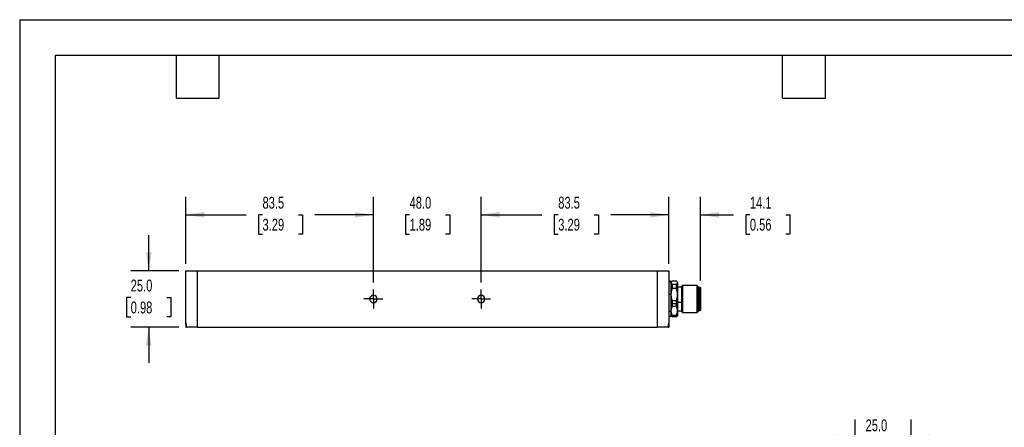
# Model space of a CAD drawing. Header units: millimetres. Extents: x 0 to 699, y 0 to 540.
# Tile 3 of 5: x 0 to 438, y 358 to 540. Entities that reach past the tile are written whole.
import ezdxf

# ---------------------------------------------------------------- set-up
doc = ezdxf.new("R2010")
doc.units = ezdxf.units.MM
doc.header["$LTSCALE"] = 2.5
doc.linetypes.add('CENTERX2', pattern=[20.32, 12.7, -2.54, 2.54, -2.54])
doc.layers.add('CENTER', color=40, linetype='CENTERX2')
doc.layers.add('DIMENSIONS', color=140, linetype='Continuous', lineweight=25)
doc.layers.add('TEXT', color=140, linetype='Continuous', lineweight=25)
doc.styles.add('SLDTEXTSTYLE0', font='TXT', dxfattribs={"width": 0.7})
doc.dimstyles.new('SLDDIMSTYLE1', dxfattribs={"dimtxt": 5.39502, "dimasz": 8.255, "dimexe": 0, "dimexo": 0.0625, "dimgap": 1.348755, "dimtad": 0, "dimtih": 1, "dimtoh": 1, "dimdec": 1, "dimrnd": 1e-09, "dimzin": 12, "dimdsep": 46, "dimtxsty": 'SLDTEXTSTYLE0', "dimsah": 1, "dimcen": 0.09, "dimadec": 0, "dimazin": 3, "dimtfac": 1, "dimtdec": 1, "dimtmove": 0, "dimatfit": 0, "dimfxl": 0, "dimfrac": 2, "dimtolj": 1, "dimtzin": 12, "dimarcsym": 0})
doc.dimstyles.new('SLDDIMSTYLE4', dxfattribs={"dimtxt": 5.39502, "dimasz": 8.255, "dimexe": 0, "dimexo": 0.0625, "dimgap": 1.348755, "dimtad": 0, "dimtih": 1, "dimtoh": 1, "dimdec": 1, "dimrnd": 1e-09, "dimzin": 4, "dimdsep": 46, "dimtxsty": 'SLDTEXTSTYLE0', "dimsah": 1, "dimcen": 0.09, "dimadec": 0, "dimazin": 1, "dimtfac": 1, "dimtdec": 1, "dimtmove": 0, "dimatfit": 0, "dimfxl": 0, "dimfrac": 2, "dimtolj": 1, "dimtzin": 12, "dimarcsym": 0})
doc.dimstyles.new('SLDDIMSTYLE6', dxfattribs={"dimtxt": 5.39502, "dimasz": 8.255, "dimexe": 0, "dimexo": 0.0625, "dimgap": 1.348755, "dimtad": 0, "dimtih": 1, "dimtoh": 1, "dimdec": 1, "dimrnd": 1e-09, "dimzin": 12, "dimdsep": 46, "dimtxsty": 'SLDTEXTSTYLE0', "dimsah": 1, "dimcen": 0.09, "dimadec": 0, "dimazin": 3, "dimtfac": 1, "dimtdec": 1, "dimtofl": 0, "dimtmove": 0, "dimatfit": 3, "dimfxl": 0, "dimfrac": 2, "dimtolj": 1, "dimtzin": 12, "dimarcsym": 0})

# ---------------------------------------------------------------- blocks, each defined once
blk = doc.blocks.new('_D_10')
at = {"layer": 'DIMENSIONS'}
for p, q in [((371.99, 327.37), (371.99, 361.63)), ((396.99, 327.37), (396.99, 361.63)), ((371.99, 353.69), (356.11, 353.69)), ((376.66, 353.69), (374.85, 353.69)), ((374.85, 353.69), (374.85, 345.11)), ((392.69, 353.69), (394.5, 353.69)), ((394.5, 353.69), (394.5, 345.11)), ((396.99, 353.69), (412.86, 353.69)), ((374.85, 345.11), (376.66, 345.11)), ((394.5, 345.11), (392.69, 345.11))]:
    blk.add_line(p, q, dxfattribs=at)
for points in [[(371.99, 353.69), (363.73, 354.96), (363.73, 352.42)], [(396.99, 353.69), (405.24, 352.42), (405.24, 354.96)]]:
    blk.add_solid(points, dxfattribs=at)
at = {"layer": 'DIMENSIONS', "char_height": 5.292, "attachment_point": 1, "style": 'SLDTEXTSTYLE0'}
for s, insert in [('25.0', (376.66, 361.72)), ('0.98', (376.66, 351.94))]:
    blk.add_mtext(s, dxfattribs=dict(at, insert=insert))
blk = doc.blocks.new('_D_17')
at = {"layer": 'DIMENSIONS'}
for p, q in [((57.45, 427.85), (57.45, 443.73)), ((70.83, 427.85), (49.51, 427.85)), ((49.43, 415.96), (47.62, 415.96)), ((47.62, 415.96), (47.62, 407.39)), ((65.47, 415.96), (67.28, 415.96)), ((67.28, 415.96), (67.28, 407.39)), ((47.62, 407.39), (49.43, 407.39)), ((67.28, 407.39), (65.47, 407.39)), ((70.83, 402.85), (49.51, 402.85)), ((57.45, 402.85), (57.45, 386.98))]:
    blk.add_line(p, q, dxfattribs=at)
for points in [[(57.45, 427.85), (58.72, 436.11), (56.18, 436.11)], [(57.45, 402.85), (56.18, 394.6), (58.72, 394.6)]]:
    blk.add_solid(points, dxfattribs=at)
at = {"layer": 'DIMENSIONS', "char_height": 5.292, "attachment_point": 1, "style": 'SLDTEXTSTYLE0'}
for s, insert in [('25.0', (49.43, 423.99)), ('0.98', (49.43, 414.21))]:
    blk.add_mtext(s, dxfattribs=dict(at, insert=insert))
blk = doc.blocks.new('_D_18')
at = {"layer": 'DIMENSIONS'}
for p, q in [((74, 431.03), (74, 460.79)), ((157.5, 422.72), (157.5, 460.79)), ((74, 452.85), (100.81, 452.85)), ((108.12, 452.85), (106.31, 452.85)), ((106.31, 452.85), (106.31, 444.28)), ((124.15, 452.85), (125.96, 452.85)), ((125.96, 452.85), (125.96, 444.28)), ((157.5, 452.85), (131.46, 452.85)), ((106.31, 444.28), (108.12, 444.28)), ((125.96, 444.28), (124.15, 444.28))]:
    blk.add_line(p, q, dxfattribs=at)
for points in [[(74, 452.85), (82.26, 451.58), (82.26, 454.12)], [(157.5, 452.85), (149.25, 454.12), (149.25, 451.58)]]:
    blk.add_solid(points, dxfattribs=at)
at = {"layer": 'DIMENSIONS', "char_height": 5.292, "attachment_point": 1, "style": 'SLDTEXTSTYLE0'}
for s, insert in [('83.5', (108.12, 460.88)), ('3.29', (108.12, 451.1))]:
    blk.add_mtext(s, dxfattribs=dict(at, insert=insert))
blk = doc.blocks.new('_D_19')
at = {"layer": 'DIMENSIONS'}
for p, q in [((157.5, 422.72), (157.5, 460.79)), ((205.5, 422.72), (205.5, 460.79)), ((157.5, 452.85), (141.63, 452.85)), ((173.62, 452.85), (171.81, 452.85)), ((171.81, 452.85), (171.81, 444.28)), ((189.66, 452.85), (191.47, 452.85)), ((191.47, 452.85), (191.47, 444.28)), ((205.5, 452.85), (221.38, 452.85)), ((171.81, 444.28), (173.62, 444.28)), ((191.47, 444.28), (189.66, 444.28))]:
    blk.add_line(p, q, dxfattribs=at)
for points in [[(157.5, 452.85), (149.25, 454.12), (149.25, 451.58)], [(205.5, 452.85), (213.76, 451.58), (213.76, 454.12)]]:
    blk.add_solid(points, dxfattribs=at)
at = {"layer": 'DIMENSIONS', "char_height": 5.292, "attachment_point": 1, "style": 'SLDTEXTSTYLE0'}
for s, insert in [('48.0', (173.62, 460.88)), ('1.89', (173.62, 451.1))]:
    blk.add_mtext(s, dxfattribs=dict(at, insert=insert))
blk = doc.blocks.new('_D_20')
at = {"layer": 'DIMENSIONS'}
for p, q in [((205.5, 422.72), (205.5, 460.79)), ((289, 431.03), (289, 460.79)), ((205.5, 452.85), (232.5, 452.85)), ((239.81, 452.85), (238, 452.85)), ((238, 452.85), (238, 444.28)), ((255.85, 452.85), (257.66, 452.85)), ((257.66, 452.85), (257.66, 444.28)), ((289, 452.85), (263.16, 452.85)), ((238, 444.28), (239.81, 444.28)), ((257.66, 444.28), (255.85, 444.28))]:
    blk.add_line(p, q, dxfattribs=at)
for points in [[(205.5, 452.85), (213.76, 451.58), (213.76, 454.12)], [(289, 452.85), (280.75, 454.12), (280.75, 451.58)]]:
    blk.add_solid(points, dxfattribs=at)
at = {"layer": 'DIMENSIONS', "char_height": 5.292, "attachment_point": 1, "style": 'SLDTEXTSTYLE0'}
for s, insert in [('83.5', (239.81, 460.88)), ('3.29', (239.81, 451.1))]:
    blk.add_mtext(s, dxfattribs=dict(at, insert=insert))
blk = doc.blocks.new('_D_21')
at = {"layer": 'DIMENSIONS'}
for p, q in [((289, 431.03), (289, 460.79)), ((303.1, 423.58), (303.1, 460.79)), ((289, 452.85), (273.13, 452.85)), ((303.1, 452.85), (317.82, 452.85)), ((325.13, 452.85), (323.32, 452.85)), ((323.32, 452.85), (323.32, 444.28)), ((341.16, 452.85), (342.98, 452.85)), ((342.98, 452.85), (342.98, 444.28)), ((323.32, 444.28), (325.13, 444.28)), ((342.98, 444.28), (341.16, 444.28))]:
    blk.add_line(p, q, dxfattribs=at)
for points in [[(289, 452.85), (280.75, 454.12), (280.75, 451.58)], [(303.1, 452.85), (311.36, 451.58), (311.36, 454.12)]]:
    blk.add_solid(points, dxfattribs=at)
at = {"layer": 'DIMENSIONS', "char_height": 5.292, "attachment_point": 1, "style": 'SLDTEXTSTYLE0'}
for s, insert in [('14.1', (325.13, 460.88)), ('0.56', (325.13, 451.1))]:
    blk.add_mtext(s, dxfattribs=dict(at, insert=insert))
blk = doc.blocks.new('SW_CENTERMARKSYMBOL_17')
at = {"layer": 'CENTER', "color": 0}
for p, q in [((-2.54, 0), (-4.19, 0)), ((0, 0), (-2.54, 0)), ((0, 2.54), (0, 4.19)), ((0, 0), (0, 2.54)), ((0, 0), (0, -2.54)), ((0, 0), (2.54, 0)), ((2.54, 0), (4.19, 0)), ((0, -2.54), (0, -4.19))]:
    blk.add_line(p, q, dxfattribs=at)
blk = doc.blocks.new('SW_CENTERMARKSYMBOL_18')
at = {"layer": 'CENTER', "color": 0}
for p, q in [((-2.54, 0), (-4.19, 0)), ((0, 0), (-2.54, 0)), ((0, 2.54), (0, 4.19)), ((0, 0), (0, 2.54)), ((0, 0), (0, -2.54)), ((0, 0), (2.54, 0)), ((2.54, 0), (4.19, 0)), ((0, -2.54), (0, -4.19))]:
    blk.add_line(p, q, dxfattribs=at)

msp = doc.modelspace()

# ---------------------------------------------------------------- linework, layer by layer
at = {"color": 7, "linetype": 'Continuous'}
for q in [(0.01, 0.01), (698.51, 539.76)]:
    msp.add_line((0.01, 539.76), q, dxfattribs=at)
for p, q in [((74, 404.35), (74, 427.85)), ((74, 427.85), (79, 427.85)), ((79, 427.85), (79, 402.85)), ((79, 427.85), (284, 427.85)), ((284, 402.85), (284, 427.85)), ((284, 427.85), (289, 427.85)), ((289, 427.85), (289, 404.35)), ((289.14, 423.35), (289, 423.35)), ((289.14, 423.08), (289.14, 423.35)), ((289.14, 417.42), (289.14, 423.08)), ((290.28, 423.13), (290, 422.85)), ((290, 422.85), (290, 422.6)), ((290, 422.6), (290, 417.3)), ((292.4, 423.32), (290.5, 423.32)), ((290.5, 421.88), (290.5, 419.98)), ((290.5, 421.88), (292.4, 421.88)), ((292.4, 419.98), (292.4, 421.88)), ((292.9, 422.85), (292.62, 423.13)), ((292.9, 422.85), (292.9, 422.6)), ((292.9, 422.6), (292.9, 417.3)), ((295.16, 421.35), (294.9, 421.1)), ((294.9, 409.61), (294.9, 421.1)), ((301.65, 421.35), (295.16, 421.35)), ((295.16, 421.35), (295.16, 409.35)), ((301.9, 421.1), (301.65, 421.35)), ((301.65, 409.35), (301.65, 421.35)), ((301.9, 421.1), (301.9, 409.61)), ((289.14, 409.7), (289.14, 417.42)), ((290, 417.3), (290, 410.05)), ((292.4, 419.98), (290.5, 419.98)), ((294.9, 420.65), (292.9, 420.65)), ((292.9, 417.3), (292.9, 410.05)), ((302.1, 420.6), (302.1, 410.1)), ((302.1, 420.6), (302.9, 420.6)), ((302.9, 410.1), (302.9, 420.6)), ((303.1, 420.4), (303.1, 410.3)), ((157.5, 415.35), (155.85, 415.35)), ((157.5, 415.35), (159.15, 415.35)), ((205.5, 415.35), (203.85, 415.35)), ((205.5, 415.35), (207.15, 415.35)), ((290.5, 414.61), (292.4, 414.61)), ((290.5, 414.61), (290.5, 413.28)), ((290.5, 413.28), (290.5, 412.02)), ((290.5, 413.28), (292.4, 413.28)), ((292.4, 413.28), (292.4, 414.61)), ((292.4, 412.02), (292.4, 413.28)), ((292.9, 413.98), (294.9, 413.98)), ((289.14, 407.35), (289.14, 409.7)), ((290, 410.05), (290, 407.85)), ((290, 407.85), (290.28, 407.57)), ((292.4, 412.02), (290.5, 412.02)), ((290.5, 408.08), (292.4, 408.08)), ((290.5, 408.08), (290.5, 407.39)), ((292.4, 407.39), (292.4, 408.08)), ((292.62, 407.57), (292.9, 407.85)), ((292.9, 410.05), (294.9, 410.05)), ((292.9, 410.05), (292.9, 407.85)), ((294.9, 409.61), (295.16, 409.35)), ((295.16, 409.35), (301.65, 409.35)), ((301.65, 409.35), (301.9, 409.61)), ((302.9, 410.1), (302.1, 410.1)), ((74, 404.35), (74.23, 404.35)), ((74, 404.35), (74, 402.85)), ((74.23, 402.85), (74.23, 404.35)), ((288.77, 404.35), (289, 404.35)), ((288.77, 404.35), (288.77, 402.85)), ((289, 407.35), (289.14, 407.35)), ((289, 404.35), (289, 402.85)), ((290.5, 407.39), (290.3, 407.59)), ((292.4, 407.39), (290.5, 407.39)), ((292.4, 407.39), (292.61, 407.59)), ((74, 402.85), (74.23, 402.85)), ((79, 402.85), (74.23, 402.85)), ((79, 402.85), (284, 402.85)), ((288.77, 402.85), (284, 402.85)), ((288.77, 402.85), (289, 402.85))]:
    msp.add_line(p, q)
for centre, radius, start, end in [((289.14, 422.35), 1, 30, 90), ((157.5, 415.35), 1.65, 0, 180), ((205.5, 415.35), 1.65, 0, 180), ((302.1, 420.4), 0.2, 90, 180), ((302.9, 420.4), 0.2, 0, 90), ((157.5, 415.35), 1.65, 180, 0), ((205.5, 415.35), 1.65, 180, 0), ((289.14, 408.35), 1, 270, 330), ((302.1, 410.3), 0.2, 180, 270), ((302.9, 410.3), 0.2, 270, 0)]:
    msp.add_arc(centre, radius, start, end)
for points, knots in [([(290, 422.6), (289.92, 422.74), (289.79, 422.87), (289.49, 423.04), (289.31, 423.08), (289.14, 423.08)], [0, 0, 0, 0, 0.5, 0.5, 1, 1, 1, 1]), ([(290.5, 423.32), (290.47, 423.29), (290.41, 423.24), (290.32, 423.17), (290.24, 423.1), (290.18, 423.02), (290.11, 422.94), (290.05, 422.83), (290.01, 422.72), (290.01, 422.64), (290, 422.6)], [0, 0, 0, 0, 0.107356, 0.212739, 0.316247, 0.417982, 0.518055, 0.680497, 0.840958, 1, 1, 1, 1]), ([(290, 422.6), (290, 422.58), (290.01, 422.53), (290.02, 422.46), (290.05, 422.39), (290.08, 422.32), (290.13, 422.23), (290.22, 422.12), (290.34, 422), (290.45, 421.92), (290.5, 421.88)], [0, 0, 0, 0, 0.095191, 0.190865, 0.287146, 0.384155, 0.48201, 0.649514, 0.822017, 1, 1, 1, 1]), ([(292.9, 422.6), (292.9, 422.62), (292.9, 422.67), (292.88, 422.74), (292.86, 422.81), (292.83, 422.88), (292.77, 422.97), (292.69, 423.07), (292.56, 423.2), (292.46, 423.28), (292.4, 423.32)], [0, 0, 0, 0, 0.095191, 0.190865, 0.287146, 0.384155, 0.48201, 0.649514, 0.822017, 1, 1, 1, 1]), ([(292.4, 421.88), (292.44, 421.9), (292.5, 421.95), (292.59, 422.03), (292.66, 422.1), (292.73, 422.17), (292.79, 422.26), (292.85, 422.36), (292.89, 422.48), (292.9, 422.56), (292.9, 422.6)], [0, 0, 0, 0, 0.107356, 0.212739, 0.316247, 0.417982, 0.518055, 0.680497, 0.840958, 1, 1, 1, 1]), ([(290, 417.3), (289.92, 417.33), (289.79, 417.37), (289.49, 417.41), (289.31, 417.42), (289.14, 417.42)], [0, 0, 0, 0, 0.5, 0.5, 1, 1, 1, 1]), ([(290.5, 419.98), (290.47, 419.89), (290.41, 419.71), (290.32, 419.43), (290.24, 419.15), (290.18, 418.88), (290.11, 418.56), (290.05, 418.17), (290.01, 417.73), (290.01, 417.44), (290, 417.3)], [0, 0, 0, 0, 0.107356, 0.212739, 0.316247, 0.417982, 0.518055, 0.680497, 0.840958, 1, 1, 1, 1]), ([(290, 417.3), (290, 417.21), (290.01, 417.03), (290.02, 416.77), (290.05, 416.51), (290.08, 416.24), (290.13, 415.92), (290.22, 415.52), (290.34, 415.06), (290.45, 414.76), (290.5, 414.61)], [0, 0, 0, 0, 0.0951908, 0.1908652, 0.2871465, 0.3841553, 0.4820098, 0.6495139, 0.8220175, 1, 1, 1, 1]), ([(292.9, 417.3), (292.9, 417.38), (292.9, 417.56), (292.88, 417.82), (292.86, 418.08), (292.83, 418.35), (292.77, 418.67), (292.69, 419.07), (292.56, 419.53), (292.46, 419.83), (292.4, 419.98)], [0, 0, 0, 0, 0.095191, 0.190865, 0.287146, 0.384155, 0.48201, 0.649514, 0.822017, 1, 1, 1, 1]), ([(292.4, 414.61), (292.44, 414.7), (292.5, 414.88), (292.59, 415.16), (292.66, 415.44), (292.73, 415.71), (292.79, 416.03), (292.85, 416.42), (292.89, 416.86), (292.9, 417.15), (292.9, 417.3)], [0, 0, 0, 0, 0.1073561, 0.212739, 0.3162467, 0.4179823, 0.5180547, 0.6804969, 0.8409585, 1, 1, 1, 1]), ([(290, 410.05), (289.92, 409.94), (289.79, 409.85), (289.49, 409.73), (289.31, 409.7), (289.14, 409.7)], [0, 0, 0, 0, 0.5, 0.5, 1, 1, 1, 1]), ([(290.5, 412.02), (290.47, 411.95), (290.41, 411.82), (290.32, 411.61), (290.24, 411.41), (290.18, 411.21), (290.11, 410.97), (290.05, 410.69), (290.01, 410.37), (290.01, 410.16), (290, 410.05)], [0, 0, 0, 0, 0.1073561, 0.212739, 0.3162467, 0.4179823, 0.5180547, 0.6804969, 0.8409585, 1, 1, 1, 1]), ([(290, 410.05), (290, 409.99), (290.01, 409.86), (290.02, 409.67), (290.05, 409.47), (290.08, 409.28), (290.13, 409.04), (290.22, 408.75), (290.34, 408.42), (290.45, 408.2), (290.5, 408.08)], [0, 0, 0, 0, 0.095191, 0.190865, 0.287146, 0.384155, 0.48201, 0.649514, 0.822017, 1, 1, 1, 1]), ([(292.9, 410.05), (292.9, 410.11), (292.9, 410.24), (292.88, 410.43), (292.86, 410.63), (292.83, 410.82), (292.77, 411.06), (292.69, 411.35), (292.56, 411.68), (292.46, 411.91), (292.4, 412.02)], [0, 0, 0, 0, 0.095191, 0.190865, 0.287146, 0.384155, 0.48201, 0.649514, 0.822017, 1, 1, 1, 1]), ([(292.4, 408.08), (292.44, 408.15), (292.5, 408.29), (292.59, 408.49), (292.66, 408.69), (292.73, 408.89), (292.79, 409.13), (292.85, 409.41), (292.89, 409.73), (292.9, 409.94), (292.9, 410.05)], [0, 0, 0, 0, 0.1073561, 0.212739, 0.3162467, 0.4179823, 0.5180547, 0.6804969, 0.8409585, 1, 1, 1, 1])]:
    msp.add_open_spline(points, degree=3, knots=knots)
at = {"layer": 'TEXT'}
for p, q in [((15.87, 523.88), (682.62, 523.88)), ((15.87, 523.88), (15.87, 15.87)), ((69.85, 504.82), (69.85, 523.88)), ((88.9, 504.82), (88.9, 523.88)), ((339.72, 504.82), (339.72, 523.88)), ((358.77, 504.82), (358.77, 523.88)), ((69.85, 504.82), (88.9, 504.82)), ((339.72, 504.82), (358.77, 504.82))]:
    msp.add_line(p, q, dxfattribs=at)

# ---------------------------------------------------------------- block references
at = {"layer": 'CENTER'}
for name, p in [('SW_CENTERMARKSYMBOL_17', (157.5, 415.35)), ('SW_CENTERMARKSYMBOL_18', (205.5, 415.35))]:
    msp.add_blockref(name, p, dxfattribs=at)

# ---------------------------------------------------------------- dimensions: what is measured, and where the dimension line sits
at = {"layer": 'DIMENSIONS'}
for base, p1, p2, angle, dimstyle, picture, middle in [((157.5, 452.85), (74, 427.85), (157.5, 419.54), 0, 'SLDDIMSTYLE6', '_D_18', (116.13, 452.85)), ((289, 452.85), (205.5, 419.54), (289, 427.85), 0, 'SLDDIMSTYLE6', '_D_20', (247.83, 452.85)), ((303.1, 452.85), (289, 427.85), (303.1, 420.4), 0, 'SLDDIMSTYLE1', '_D_21', (333.15, 452.85)), ((57.45, 427.85), (74, 402.85), (74, 427.85), 90, 'SLDDIMSTYLE4', '_D_17', (57.45, 415.96))]:
    dim = msp.add_linear_dim(base=base, p1=p1, p2=p2, angle=angle, dimstyle=dimstyle, dxfattribs=at)
    dim.commit()
    dim.dimension.update_dxf_attribs({"geometry": picture, "text_midpoint": middle, "dimtype": 160})
for base, p1, p2, picture, middle in [((205.5, 452.85), (157.5, 419.54), (205.5, 419.54), '_D_19', (181.64, 452.85)), ((396.99, 353.69), (371.99, 324.2), (396.99, 324.2), '_D_10', (384.67, 353.69))]:
    dim = msp.add_linear_dim(base=base, p1=p1, p2=p2, dimstyle='SLDDIMSTYLE4', dxfattribs=at)
    dim.commit()
    dim.dimension.update_dxf_attribs({"geometry": picture, "text_midpoint": middle, "dimtype": 160})

doc.saveas('drawing.dxf')
